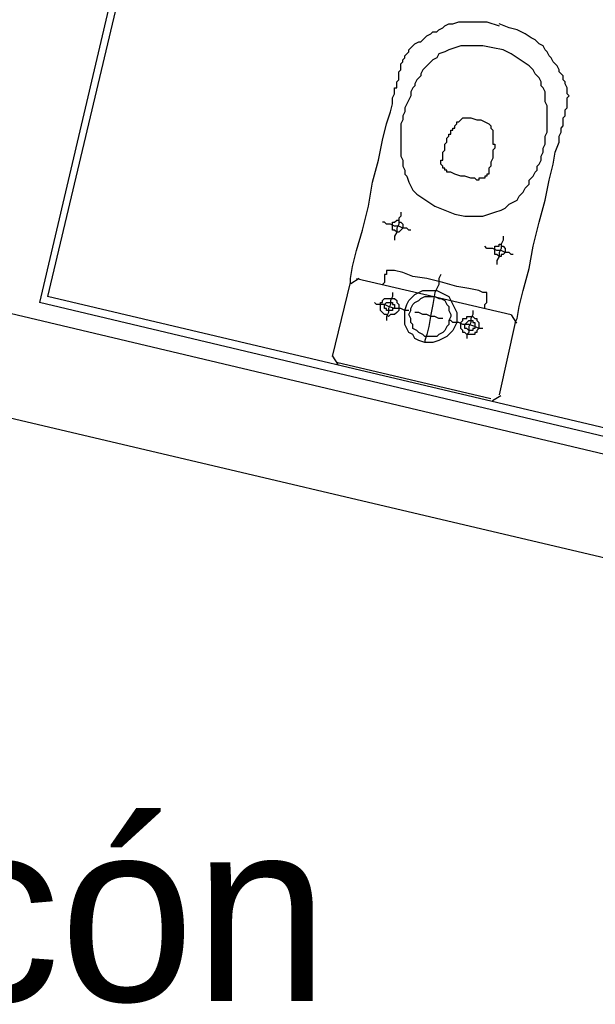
# Model space of a CAD drawing. Header units: feet. Extents: x -79 to 198, y -22 to 181.
# Tile 17 of 256: x 45.04 to 48.87, y 15.5 to 22.04. Entities that reach past the tile are written whole.
import ezdxf
from ezdxf.enums import TextEntityAlignment as Align

# ---------------------------------------------------------------- set-up
doc = ezdxf.new("R2010")
doc.units = ezdxf.units.FT
doc.layers.add('A-LINEA', color=7, linetype='CONTINUOUS')
doc.layers.add('A-NOMBRE-ESPACIO', color=2, linetype='CONTINUOUS')

msp = doc.modelspace()

# ---------------------------------------------------------------- linework, layer by layer
at = {"layer": 'A-LINEA'}
for p, q in [((46.48, 25.4844), (45.2267, 20.2044)), ((46.4133, 25.4444), (45.1733, 20.1644)), ((55.4133, 17.6178), (43.7067, 20.3911)), ((47.12, 19.8044), (47.24, 20.2978)), ((47.2974, 20.3232), (47.2413, 20.2885)), ((47.28, 20.3244), (48.3067, 20.0844)), ((49.16, 19.2178), (45.1733, 20.1644)), ((49.12, 19.2844), (45.2267, 20.2044)), ((48.3333, 20.0311), (48.2267, 19.5511)), ((48.3454, 20.027), (48.3107, 20.0832)), ((54.6133, 17.1244), (42.9067, 19.8844)), ((47.1213, 19.8085), (47.1559, 19.7524)), ((48.1733, 19.5244), (47.1467, 19.7644)), ((48.1826, 19.5124), (48.2387, 19.547))]:
    msp.add_line(p, q, dxfattribs=at)
for points in [[(47.24, 20.2978), (47.24, 20.3244), (47.2533, 20.4044), (47.28, 20.5111), (47.32, 20.6444), (47.36, 20.8044), (47.3867, 20.9644), (47.4267, 21.1111), (47.4533, 21.2444), (47.48, 21.3511), (47.5067, 21.4311), (47.52, 21.4844), (47.52, 21.5244), (47.5333, 21.5511), (47.5333, 21.5778), (47.5333, 21.5911), (47.5467, 21.5911), (47.5467, 21.6044), (47.5467, 21.6178), (47.5467, 21.6311), (47.56, 21.6444), (47.56, 21.6578), (47.56, 21.6711), (47.56, 21.6978), (47.5733, 21.7111), (47.5733, 21.7244), (47.5733, 21.7378), (47.5733, 21.7511), (47.5867, 21.7644), (47.5867, 21.7778), (47.6, 21.7911), (47.6, 21.8044), (47.6133, 21.8178), (47.6267, 21.8311), (47.6267, 21.8444), (47.64, 21.8578), (47.6533, 21.8711), (47.6667, 21.8844), (47.6933, 21.8978), (47.7067, 21.8978), (47.72, 21.9111), (47.7333, 21.9244), (47.7467, 21.9378), (47.7733, 21.9511), (47.7867, 21.9644), (47.8133, 21.9644), (47.8267, 21.9778), (47.8533, 21.9911), (47.8667, 22.0044), (47.8933, 22.0178), (47.92, 22.0178), (47.96, 22.0311), (48, 22.0311), (48.04, 22.0311), (48.0933, 22.0311), (48.1467, 22.0311), (48.2267, 22.0044)], [(48.3333, 20.0311), (48.3467, 20.0578), (48.36, 20.1378), (48.3867, 20.2444), (48.4267, 20.3911), (48.4533, 20.5378), (48.4933, 20.6978), (48.5333, 20.8444), (48.56, 20.9778), (48.5867, 21.0844), (48.6, 21.1644), (48.6267, 21.2311), (48.6267, 21.2711), (48.64, 21.2978), (48.64, 21.3111), (48.64, 21.3244), (48.6533, 21.3378), (48.6533, 21.3511), (48.6533, 21.3644), (48.6533, 21.3778), (48.6533, 21.3911), (48.6667, 21.4044), (48.6667, 21.4178), (48.6667, 21.4311), (48.6667, 21.4444), (48.68, 21.4578), (48.68, 21.4711), (48.68, 21.4844), (48.68, 21.5111), (48.68, 21.5244), (48.6933, 21.5378), (48.68, 21.5511), (48.68, 21.5644), (48.68, 21.5778), (48.68, 21.5911), (48.6667, 21.6178), (48.6667, 21.6311), (48.6533, 21.6444), (48.6533, 21.6711), (48.64, 21.6844), (48.6267, 21.6978), (48.6267, 21.7111), (48.6133, 21.7378), (48.6, 21.7511), (48.5867, 21.7644), (48.5733, 21.7911), (48.56, 21.8044), (48.5467, 21.8311), (48.5333, 21.8444), (48.52, 21.8711), (48.4933, 21.8844), (48.4667, 21.9111), (48.44, 21.9244), (48.4, 21.9511), (48.3467, 21.9778), (48.2933, 21.9911), (48.2267, 22.0178)], [(47.9333, 20.7511), (48, 20.7378), (48.0533, 20.7378), (48.12, 20.7378), (48.16, 20.7511), (48.2, 20.7644), (48.24, 20.7778), (48.2667, 20.7911), (48.2933, 20.8178), (48.32, 20.8311), (48.3467, 20.8444), (48.36, 20.8711), (48.3733, 20.8844), (48.3867, 20.8978), (48.4, 20.9244), (48.4133, 20.9378), (48.4267, 20.9511), (48.4267, 20.9778), (48.44, 20.9911), (48.4533, 21.0044), (48.4667, 21.0311), (48.48, 21.0444), (48.48, 21.0711), (48.4933, 21.0844), (48.5067, 21.1111), (48.5067, 21.1378), (48.52, 21.1644), (48.52, 21.1911), (48.5333, 21.2178), (48.5333, 21.2444), (48.5333, 21.2711), (48.5467, 21.2978), (48.5467, 21.3244), (48.5467, 21.3511), (48.5467, 21.3778), (48.5467, 21.3911), (48.5467, 21.4178), (48.5467, 21.4311), (48.5467, 21.4578), (48.5467, 21.4711), (48.5333, 21.4978), (48.5333, 21.5111), (48.5333, 21.5244), (48.5333, 21.5511), (48.5333, 21.5644), (48.52, 21.5911), (48.5067, 21.6044), (48.5067, 21.6311), (48.4933, 21.6578), (48.4667, 21.6844), (48.4533, 21.7111), (48.4267, 21.7378), (48.3867, 21.7644), (48.3467, 21.7911), (48.3067, 21.8178), (48.2533, 21.8444), (48.1867, 21.8578), (48.12, 21.8711), (48.0667, 21.8711), (48.0133, 21.8711), (47.9733, 21.8711), (47.9333, 21.8578), (47.8933, 21.8444), (47.8667, 21.8311), (47.8267, 21.8178), (47.8133, 21.7911), (47.7867, 21.7778), (47.7733, 21.7644), (47.76, 21.7511), (47.7467, 21.7378), (47.7333, 21.7244), (47.72, 21.7111), (47.7067, 21.6844), (47.7067, 21.6711), (47.6933, 21.6578), (47.68, 21.6444), (47.6667, 21.6178), (47.6667, 21.6044), (47.6533, 21.5911), (47.64, 21.5644), (47.64, 21.5378), (47.6267, 21.5111), (47.6133, 21.4844), (47.6, 21.4578), (47.6, 21.4311), (47.5867, 21.4044), (47.5867, 21.3778), (47.5733, 21.3511), (47.5733, 21.3244), (47.5733, 21.3111), (47.5733, 21.2844), (47.5733, 21.2578), (47.5733, 21.2311), (47.5733, 21.2178), (47.5733, 21.1911), (47.5733, 21.1778), (47.5733, 21.1511), (47.5733, 21.1378), (47.5867, 21.1111), (47.5867, 21.0978), (47.5867, 21.0711), (47.6, 21.0444), (47.6, 21.0178), (47.6133, 21.0044), (47.6267, 20.9644), (47.64, 20.9378), (47.6533, 20.9111), (47.68, 20.8844), (47.72, 20.8578), (47.76, 20.8311), (47.8, 20.8044), (47.8667, 20.7778), (47.9333, 20.7511)], [(47.8933, 21.0311), (47.88, 21.0311), (47.88, 21.0444), (47.8667, 21.0444), (47.8667, 21.0578), (47.8533, 21.0578), (47.8533, 21.0711), (47.84, 21.0844), (47.84, 21.0978), (47.84, 21.1111), (47.8533, 21.1111), (47.8533, 21.1244), (47.8533, 21.1378), (47.8533, 21.1511), (47.8533, 21.1644), (47.8667, 21.1778), (47.8667, 21.1911), (47.8667, 21.2044), (47.8667, 21.2178), (47.88, 21.2311), (47.88, 21.2444), (47.88, 21.2578), (47.8933, 21.2711), (47.8933, 21.2844), (47.9067, 21.2844), (47.9067, 21.2978), (47.9067, 21.3111), (47.92, 21.3111), (47.92, 21.3244), (47.9333, 21.3244), (47.9333, 21.3378), (47.9467, 21.3511), (47.9467, 21.3644), (47.96, 21.3644), (47.9733, 21.3778), (47.9867, 21.3911), (48.0133, 21.3911), (48.04, 21.3911), (48.08, 21.3778), (48.1067, 21.3778), (48.1333, 21.3644), (48.16, 21.3511), (48.1733, 21.3378), (48.1733, 21.3244), (48.1867, 21.3111), (48.1867, 21.2978), (48.1867, 21.2844), (48.1867, 21.2711), (48.1867, 21.2578), (48.1867, 21.2444), (48.1867, 21.2311), (48.1867, 21.2178), (48.2, 21.2178), (48.2, 21.2044), (48.2, 21.1911), (48.1867, 21.1778), (48.1867, 21.1644), (48.1867, 21.1511), (48.1867, 21.1378), (48.1867, 21.1244), (48.1733, 21.0978), (48.1733, 21.0844), (48.1733, 21.0711), (48.16, 21.0578), (48.16, 21.0444), (48.16, 21.0311), (48.16, 21.0178), (48.1467, 21.0178), (48.1467, 21.0044), (48.1333, 21.0044), (48.1333, 20.9911), (48.12, 20.9911), (48.1067, 20.9911), (48.0933, 20.9911), (48.0933, 20.9778), (48.08, 20.9778), (48.0667, 20.9911), (48.04, 20.9911), (48, 21.0044), (47.9733, 21.0044), (47.9333, 21.0178), (47.9067, 21.0311), (47.8933, 21.0311)], [(47.5733, 20.7644), (47.5733, 20.7378), (47.56, 20.7244), (47.56, 20.6844), (47.5467, 20.6578), (47.5467, 20.6311), (47.5333, 20.6044), (47.5333, 20.5911), (47.5333, 20.5778)], [(47.64, 20.6444), (47.6267, 20.6444), (47.6133, 20.6578), (47.5867, 20.6578), (47.56, 20.6711), (47.5333, 20.6711), (47.5067, 20.6844), (47.48, 20.6844), (47.4667, 20.6978), (47.4533, 20.6978)], [(47.56, 20.7111), (47.56, 20.6978), (47.5733, 20.6978), (47.5867, 20.6844), (47.5867, 20.6711), (47.5867, 20.6578), (47.5733, 20.6444), (47.56, 20.6311), (47.5467, 20.6311), (47.5333, 20.6444), (47.52, 20.6444), (47.52, 20.6578), (47.52, 20.6711), (47.52, 20.6844), (47.52, 20.6978), (47.5333, 20.6978), (47.5467, 20.7111), (47.56, 20.7111)], [(48.2533, 20.6044), (48.2533, 20.5778), (48.24, 20.5511), (48.24, 20.5244), (48.2267, 20.4978), (48.2267, 20.4711), (48.2133, 20.4444), (48.2133, 20.4311), (48.2133, 20.4178)], [(48.32, 20.4844), (48.3067, 20.4844), (48.2933, 20.4978), (48.2667, 20.4978), (48.24, 20.5111), (48.2133, 20.5111), (48.1867, 20.5244), (48.16, 20.5244), (48.1467, 20.5244), (48.1333, 20.5378)], [(48.24, 20.5511), (48.24, 20.5378), (48.2533, 20.5378), (48.2667, 20.5244), (48.2667, 20.5111), (48.2667, 20.4978), (48.2533, 20.4844), (48.24, 20.4844), (48.24, 20.4711), (48.2267, 20.4711), (48.2133, 20.4844), (48.2, 20.4844), (48.2, 20.4978), (48.2, 20.5111), (48.2, 20.5244), (48.2, 20.5378), (48.2133, 20.5378), (48.2267, 20.5378), (48.2267, 20.5511), (48.24, 20.5511)], [(48.1333, 20.1244), (48.1333, 20.1378), (48.1333, 20.1511), (48.1467, 20.1644), (48.1467, 20.1778), (48.1467, 20.1911), (48.1467, 20.2044), (48.1467, 20.2178), (48.1467, 20.2311), (48.1333, 20.2311), (48.12, 20.2311), (48.0933, 20.2444), (48.0267, 20.2578), (47.9467, 20.2711), (47.8533, 20.2978), (47.7467, 20.3244), (47.6533, 20.3378), (47.5867, 20.3644), (47.5333, 20.3778), (47.5067, 20.3778), (47.4933, 20.3778), (47.48, 20.3778), (47.48, 20.3644), (47.48, 20.3511), (47.4667, 20.3511), (47.4667, 20.3378), (47.4667, 20.3244), (47.4667, 20.3111), (47.4667, 20.2978), (47.4533, 20.2844)], [(47.84, 20.3511), (47.8267, 20.3244), (47.8267, 20.2844), (47.8, 20.2311), (47.7867, 20.1511), (47.7733, 20.0844), (47.76, 20.0044), (47.7467, 19.9511), (47.7333, 19.9111), (47.7333, 19.8978)], [(47.52, 20.2311), (47.52, 20.2044), (47.5067, 20.1778), (47.5067, 20.1511), (47.4933, 20.1244), (47.4933, 20.0978), (47.48, 20.0711), (47.48, 20.0578), (47.48, 20.0444)], [(47.8133, 20.2444), (47.84, 20.2311), (47.8667, 20.2178), (47.8933, 20.2044), (47.9067, 20.1778), (47.92, 20.1511), (47.9333, 20.1244), (47.9467, 20.0978), (47.9467, 20.0711), (47.9467, 20.0311), (47.9333, 20.0044), (47.92, 19.9778), (47.8933, 19.9511), (47.88, 19.9378), (47.8533, 19.9244), (47.8267, 19.9111), (47.7867, 19.8978), (47.76, 19.8978), (47.7333, 19.8978), (47.6933, 19.9111), (47.6667, 19.9244), (47.6533, 19.9511), (47.6267, 19.9644), (47.6133, 19.9911), (47.6, 20.0178), (47.6, 20.0578), (47.6, 20.0844), (47.6, 20.1111), (47.6133, 20.1511), (47.6267, 20.1778), (47.64, 20.1911), (47.6667, 20.2178), (47.6933, 20.2311), (47.72, 20.2444), (47.7467, 20.2444), (47.7733, 20.2444), (47.8133, 20.2444)], [(47.6267, 20.1111), (47.6133, 20.1111), (47.6, 20.1111), (47.5733, 20.1244), (47.5333, 20.1244), (47.4933, 20.1378), (47.4667, 20.1511), (47.4267, 20.1511), (47.4133, 20.1511), (47.4, 20.1644)], [(47.5067, 20.1911), (47.52, 20.1911), (47.5333, 20.1911), (47.5467, 20.1778), (47.5467, 20.1644), (47.56, 20.1511), (47.56, 20.1378), (47.56, 20.1244), (47.56, 20.1111), (47.5467, 20.0978), (47.5333, 20.0844), (47.52, 20.0844), (47.5067, 20.0844), (47.4933, 20.0711), (47.48, 20.0844), (47.4667, 20.0844), (47.4533, 20.0978), (47.44, 20.1111), (47.44, 20.1244), (47.44, 20.1378), (47.44, 20.1511), (47.44, 20.1644), (47.4533, 20.1644), (47.4533, 20.1778), (47.4667, 20.1911), (47.48, 20.1911), (47.4933, 20.1911), (47.5067, 20.1911)], [(47.5067, 20.1644), (47.52, 20.1644), (47.52, 20.1511), (47.5333, 20.1511), (47.5333, 20.1378), (47.5333, 20.1244), (47.52, 20.1244), (47.52, 20.1111), (47.5067, 20.1111), (47.4933, 20.1111), (47.48, 20.1111), (47.48, 20.1244), (47.4667, 20.1244), (47.4667, 20.1378), (47.4667, 20.1511), (47.48, 20.1644), (47.4933, 20.1644), (47.5067, 20.1644)], [(47.8, 20.2044), (47.8267, 20.1911), (47.84, 20.1911), (47.8667, 20.1778), (47.88, 20.1511), (47.8933, 20.1378), (47.8933, 20.1111), (47.9067, 20.0844), (47.9067, 20.0711), (47.8933, 20.0444), (47.8933, 20.0178), (47.88, 20.0044), (47.8667, 19.9778), (47.8533, 19.9644), (47.8267, 19.9511), (47.8133, 19.9378), (47.7867, 19.9378), (47.76, 19.9378), (47.7333, 19.9378), (47.72, 19.9511), (47.6933, 19.9644), (47.68, 19.9778), (47.6533, 19.9911), (47.6533, 20.0178), (47.64, 20.0311), (47.64, 20.0578), (47.6267, 20.0844), (47.64, 20.1111), (47.64, 20.1244), (47.6533, 20.1511), (47.6667, 20.1644), (47.6933, 20.1778), (47.7067, 20.1911), (47.7333, 20.2044), (47.7467, 20.2044), (47.7733, 20.2044), (47.8, 20.2044)], [(47.8533, 20.0578), (47.84, 20.0578), (47.8267, 20.0578), (47.8, 20.0711), (47.7733, 20.0711), (47.7467, 20.0844), (47.72, 20.0844), (47.6933, 20.0978), (47.68, 20.0978), (47.6667, 20.0978)], [(48.0533, 20.1111), (48.0533, 20.0978), (48.0533, 20.0844), (48.04, 20.0578), (48.04, 20.0311), (48.0267, 20.0044), (48.0267, 19.9644), (48.0133, 19.9511), (48.0133, 19.9244)], [(48.12, 19.9911), (48.0933, 19.9911), (48.0667, 20.0044), (48.0267, 20.0178), (47.9867, 20.0178), (47.96, 20.0311), (47.92, 20.0311), (47.9067, 20.0444), (47.8933, 20.0444)], [(48.0533, 20.0711), (48.0667, 20.0578), (48.08, 20.0578), (48.08, 20.0444), (48.0933, 20.0311), (48.0933, 20.0178), (48.0933, 20.0044), (48.0933, 19.9911), (48.08, 19.9778), (48.08, 19.9644), (48.0667, 19.9644), (48.0667, 19.9511), (48.0533, 19.9511), (48.04, 19.9511), (48.0267, 19.9511), (48.0133, 19.9511), (48, 19.9644), (47.9867, 19.9644), (47.9867, 19.9778), (47.9733, 19.9911), (47.9733, 20.0044), (47.9733, 20.0178), (47.9733, 20.0311), (47.9867, 20.0444), (47.9867, 20.0578), (48, 20.0578), (48.0133, 20.0578), (48.0133, 20.0711), (48.0267, 20.0711), (48.04, 20.0711), (48.0533, 20.0711)], [(48.04, 20.0444), (48.0533, 20.0444), (48.0533, 20.0311), (48.0667, 20.0311), (48.0667, 20.0178), (48.0667, 20.0044), (48.0667, 19.9911), (48.0533, 19.9911), (48.0533, 19.9778), (48.04, 19.9778), (48.0267, 19.9778), (48.0133, 19.9911), (48, 19.9911), (48, 20.0044), (48, 20.0178), (48.0133, 20.0311), (48.0267, 20.0444), (48.04, 20.0444)]]:
    msp.add_lwpolyline(points, dxfattribs=at)

# ---------------------------------------------------------------- texts
at = {"layer": 'A-NOMBRE-ESPACIO'}
msp.add_text('Balcón', height=1.2, dxfattribs=at).set_placement((44.64, 15.52), align=Align.CENTER)

doc.saveas('drawing.dxf')
